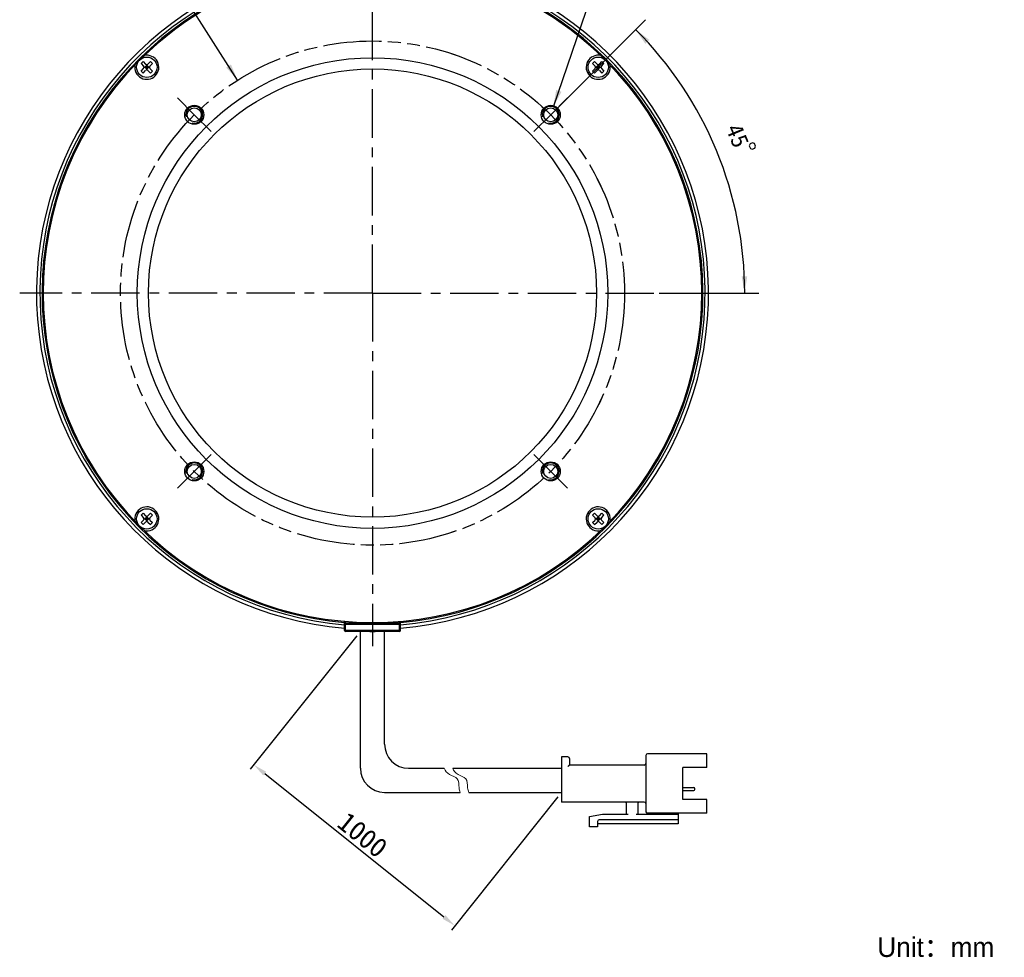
# Model space of a CAD drawing. Header units: millimetres. Extents: x 70 to 246, y 22 to 273.
# Tile 1 of 7: x 70 to 246, y 22 to 190. Entities that reach past the tile are written whole.
import ezdxf
from ezdxf.enums import TextEntityAlignment as Align

# ---------------------------------------------------------------- set-up
doc = ezdxf.new("R2010")
doc.units = ezdxf.units.MM
doc.header["$LTSCALE"] = 23.1
doc.header["$PDMODE"] = 3
doc.header["$PDSIZE"] = 8
doc.linetypes.add('CENTER', pattern=[0.6, 0.375, -0.075, 0.075, -0.075])
doc.linetypes.add('PHANTOM', pattern=[0.8, 0.45, -0.05, 0.1, -0.05, 0.1, -0.05])
doc.layers.get('0').update_dxf_attribs({"linetype": 'CONTINUOUS'})
doc.layers.get('Defpoints').update_dxf_attribs({"linetype": 'CONTINUOUS', "lineweight": 18})
for name, color, linetype in [('00_COMPONENTS', 7, 'CONTINUOUS'), ('03_ALL_AXES', 7, 'CONTINUOUS'), ('07_ALL_HOLES', 7, 'CONTINUOUS'), ('50_ALL_DETAILS', 7, 'CONTINUOUS'), ('51__DRAFT_DIMS', 7, 'CONTINUOUS')]:
    doc.layers.add(name, color=color, linetype=linetype)
for name, color, linetype, lineweight in [('标注', 3, 'CONTINUOUS', 25), ('粗实线', 7, 'CONTINUOUS', 30), ('细实线', 7, 'CONTINUOUS', 15)]:
    doc.layers.add(name, color=color, linetype=linetype, lineweight=lineweight)
doc.styles.get("Standard").update_dxf_attribs({"font": 'simfang.ttf'})
doc.dimstyles.new('CST Standard', dxfattribs={"dimtxt": 3.5, "dimasz": 2.5, "dimexe": 1, "dimexo": 1, "dimgap": 0.6, "dimtad": 1, "dimtoh": 1, "dimdsep": 46, "dimtxsty": 'STANDARD', "dimcen": -2.5, "dimdle": 5, "dimadec": 1, "dimazin": 2, "dimtfac": 1, "dimtofl": 0, "dimtmove": 0, "dimatfit": 0, "dimfxl": 1, "dimtolj": 1, "dimarcsym": 0})
doc.dimstyles.new('DIMSTYLE_3', dxfattribs={"dimtxt": 3, "dimasz": 3, "dimexe": 2.5, "dimexo": 0.5, "dimtad": 1, "dimdsep": 46, "dimtxsty": 'STANDARD', "dimblk": '_FILLED', "dimblk1": '_FILLED', "dimblk2": '_FILLED', "dimcen": 0.09, "dimclrt": 3, "dimazin": 2, "dimtp": 0.1, "dimtm": 0.1, "dimtfac": 1, "dimtofl": 0, "dimtmove": 0, "dimatfit": 1, "dimldrblk": '_FILLED', "dimfxl": 1, "dimtolj": 1, "dimarcsym": 0})
doc.dimstyles.new('DIMSTYLE_4', dxfattribs={"dimtxt": 3, "dimasz": 3, "dimexe": 2.5, "dimexo": 0.5, "dimtad": 1, "dimdsep": 46, "dimtxsty": 'STANDARD', "dimblk": '_FILLED', "dimblk1": '_FILLED', "dimblk2": '_FILLED', "dimcen": 0.09, "dimclrt": 3, "dimazin": 2, "dimtp": 0.3, "dimtm": 0.3, "dimtfac": 1, "dimtofl": 0, "dimtmove": 0, "dimatfit": 1, "dimldrblk": '_FILLED', "dimfxl": 1, "dimtolj": 1, "dimarcsym": 0})
doc.dimstyles.new('DIMSTYLE_5', dxfattribs={"dimtxt": 3, "dimasz": 3, "dimexe": 2.5, "dimexo": 0.5, "dimgap": 3, "dimtad": 1, "dimdec": 1, "dimdsep": 46, "dimtxsty": 'STANDARD', "dimblk": '_FILLED', "dimblk1": '_FILLED', "dimblk2": '_FILLED', "dimcen": 0.09, "dimclrt": 3, "dimazin": 2, "dimtp": 0.5, "dimtm": 0.5, "dimtfac": 1, "dimtdec": -1, "dimtofl": 0, "dimtmove": 0, "dimatfit": 3, "dimldrblk": '_FILLED', "dimfxl": 1, "dimtolj": 1, "dimarcsym": 0})

# ---------------------------------------------------------------- blocks, each defined once
blk = doc.blocks.new('_FILLED')
at = {"color": 0, "linetype": 'ByBlock'}
blk.add_solid([(0, 0), (-1, 0.167), (-1, -0.167)], dxfattribs=at)
blk = doc.blocks.new('*D5')
at = {"layer": '51__DRAFT_DIMS', "color": 4}
for p, q in [((165.19, 173.98), (173.06, 197.07)), ((173.06, 197.07), (176.56, 197.07)), ((176.56, 197.07), (188.37, 197.07))]:
    blk.add_line(p, q, dxfattribs=at)
at = {"layer": '51__DRAFT_DIMS', "color": 4, "xscale": 3, "yscale": 3, "zscale": 3, "rotation": 251.194002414}
blk.add_blockref('_FILLED', (165.19, 173.98), dxfattribs=at)
at = {"layer": '51__DRAFT_DIMS', "color": 3}
blk.add_text('4-M3', height=3, dxfattribs=at).set_placement((178.06, 197.82))
blk = doc.blocks.new('*D6')
at = {"layer": '51__DRAFT_DIMS', "color": 4}
for p, q in [((94.32, 196.02), (82.92, 196.02)), ((97.82, 196.02), (94.32, 196.02)), ((108.79, 178.74), (97.82, 196.02))]:
    blk.add_line(p, q, dxfattribs=at)
at = {"layer": '51__DRAFT_DIMS', "color": 4, "xscale": 3, "yscale": 3, "zscale": 3, "rotation": 302.3844579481}
blk.add_blockref('_FILLED', (108.79, 178.74), dxfattribs=at)
at = {"layer": '51__DRAFT_DIMS', "color": 3}
blk.add_text('90', height=3, dxfattribs=at).set_placement((92.82, 196.77), align=Align.RIGHT)
blk = doc.blocks.new('*D7')
at = {"layer": '51__DRAFT_DIMS', "color": 4}
for p, q in [((165.06, 172.91), (181.66, 189.51)), ((184.08, 140.74), (201.86, 140.74))]:
    blk.add_line(p, q, dxfattribs=at)
for start, end in [(22.5, 45), (0, 22.5)]:
    blk.add_arc((132.89, 140.74), 66.47, start, end, dxfattribs=at)
for points in [[(182.33, 185.92), (179.89, 187.74), (181.6, 185.23)], [(198.8, 143.72), (199.36, 140.74), (199.8, 143.75)]]:
    blk.add_solid(points, dxfattribs=at)
at = {"layer": '51__DRAFT_DIMS', "color": 3}
blk.add_text('45', height=3, rotation=-67.5, dxfattribs=at).set_placement((196.69, 168.25), align=Align.CENTER)
blk = doc.blocks.new('*D10')
at = {"layer": 'Defpoints', "color": 0}
for p in [(130.73, 80.34), (166.62, 51.62), (147.59, 27.82)]:
    blk.add_point(p, dxfattribs=at)
at = {"layer": '标注', "color": 0, "linetype": 'Continuous', "lineweight": -2, "ltscale": 3}
for p, q in [((130.1, 79.55), (111.07, 55.76)), ((166, 50.84), (146.97, 27.04))]:
    blk.add_line(p, q, dxfattribs=at)
at = {"layer": '标注', "color": 9, "linetype": 'Continuous', "lineweight": -2, "ltscale": 3}
blk.add_line((113.64, 54.98), (145.64, 29.38), dxfattribs=at)
at = {"layer": '标注', "color": 9}
for points in [[(113.9, 55.31), (113.38, 54.65), (111.69, 56.54)], [(145.38, 29.06), (145.9, 29.71), (147.59, 27.82)]]:
    blk.add_solid(points, dxfattribs=at)
at = {"layer": '标注', "color": 7, "insert": (131.12, 44.03), "char_height": 3.5, "attachment_point": 5, "rotation": 321.3402}
blk.add_mtext('\\A1;1000{}{{\\H0.7x;}{}}', dxfattribs=at)

msp = doc.modelspace()

# ---------------------------------------------------------------- linework, layer by layer
msp.add_line((132.4108, 80.3353), (133.3669, 80.3353))
at = {"layer": '00_COMPONENTS', "color": 7}
for p, q in [((91.912, 182.0657), (91.5585, 181.7121)), ((91.5585, 181.7121), (92.0181, 181.2525)), ((91.912, 182.0657), (92.3716, 181.6061)), ((92.5838, 181.3939), (92.2302, 181.0404)), ((92.407, 180.8636), (92.7605, 181.2172)), ((92.407, 181.2172), (92.7605, 180.8636)), ((92.5838, 180.5626), (92.5838, 181.5182)), ((92.5838, 181.3939), (92.9373, 181.0404)), ((92.7959, 181.6061), (93.2555, 182.0657)), ((93.1495, 181.2525), (93.6091, 181.7121)), ((93.2555, 182.0657), (93.6091, 181.7121)), ((172.5222, 182.0657), (172.1686, 181.7121)), ((172.1686, 181.7121), (172.6283, 181.2525)), ((172.5222, 182.0657), (172.9818, 181.6061)), ((173.1939, 181.3939), (172.8404, 181.0404)), ((173.0172, 180.8636), (173.3707, 181.2172)), ((173.0172, 181.2172), (173.3707, 180.8636)), ((173.1939, 180.5626), (173.1939, 181.5182)), ((173.1939, 181.3939), (173.5475, 181.0404)), ((173.4061, 181.6061), (173.8657, 182.0657)), ((173.7596, 181.2525), (174.2192, 181.7121)), ((173.8657, 182.0657), (174.2192, 181.7121)), ((91.5585, 180.3686), (92.0181, 180.8283)), ((91.5585, 180.3686), (91.912, 180.0151)), ((91.912, 180.0151), (92.3716, 180.4747)), ((92.1059, 181.0404), (93.0616, 181.0404)), ((92.2302, 181.0404), (92.5838, 180.6868)), ((92.9373, 181.0404), (92.5838, 180.6868)), ((92.7959, 180.4747), (93.2555, 180.0151)), ((93.1495, 180.8283), (93.6091, 180.3686)), ((93.6091, 180.3686), (93.2555, 180.0151)), ((172.1686, 180.3686), (172.6283, 180.8283)), ((172.1686, 180.3686), (172.5222, 180.0151)), ((172.5222, 180.0151), (172.9818, 180.4747)), ((172.7161, 181.0404), (173.6718, 181.0404)), ((172.8404, 181.0404), (173.1939, 180.6868)), ((173.5475, 181.0404), (173.1939, 180.6868)), ((173.4061, 180.4747), (173.8657, 180.0151)), ((173.7596, 180.8283), (174.2192, 180.3686)), ((174.2192, 180.3686), (173.8657, 180.0151)), ((91.912, 101.4555), (91.5585, 101.102)), ((91.5585, 101.102), (92.0181, 100.6423)), ((91.5585, 99.7585), (92.0181, 100.2181)), ((91.912, 101.4555), (92.3716, 100.9959)), ((92.1059, 100.4302), (93.0616, 100.4302)), ((92.5838, 100.7838), (92.2302, 100.4302)), ((92.2302, 100.4302), (92.5838, 100.0767)), ((92.407, 100.607), (92.7605, 100.2534)), ((92.407, 100.2534), (92.7605, 100.607)), ((92.5838, 99.9524), (92.5838, 100.908)), ((92.5838, 100.7838), (92.9373, 100.4302)), ((92.9373, 100.4302), (92.5838, 100.0767)), ((92.7959, 100.9959), (93.2555, 101.4555)), ((93.1495, 100.6423), (93.6091, 101.102)), ((93.1495, 100.2181), (93.6091, 99.7585)), ((93.2555, 101.4555), (93.6091, 101.102)), ((172.5222, 101.4555), (172.1686, 101.102)), ((172.1686, 101.102), (172.6283, 100.6423)), ((172.1686, 99.7585), (172.6283, 100.2181)), ((172.5222, 101.4555), (172.9818, 100.9959)), ((172.7161, 100.4302), (173.6718, 100.4302)), ((173.1939, 100.7838), (172.8404, 100.4302)), ((172.8404, 100.4302), (173.1939, 100.0767)), ((173.0172, 100.607), (173.3707, 100.2534)), ((173.0172, 100.2534), (173.3707, 100.607)), ((173.1939, 99.9524), (173.1939, 100.908)), ((173.1939, 100.7838), (173.5475, 100.4302)), ((173.5475, 100.4302), (173.1939, 100.0767)), ((173.4061, 100.9959), (173.8657, 101.4555)), ((173.7596, 100.6423), (174.2192, 101.102)), ((173.7596, 100.2181), (174.2192, 99.7585)), ((173.8657, 101.4555), (174.2192, 101.102)), ((91.5585, 99.7585), (91.912, 99.4049)), ((91.912, 99.4049), (92.3716, 99.8645)), ((92.7959, 99.8645), (93.2555, 99.4049)), ((93.6091, 99.7585), (93.2555, 99.4049)), ((172.1686, 99.7585), (172.5222, 99.4049)), ((172.5222, 99.4049), (172.9818, 99.8645)), ((173.4061, 99.8645), (173.8657, 99.4049)), ((174.2192, 99.7585), (173.8657, 99.4049)), ((127.8889, 80.5353), (127.8889, 82.1487)), ((137.6889, 81.8353), (128.0889, 81.8353)), ((137.8889, 80.5353), (137.8889, 82.1487)), ((137.6889, 80.3353), (128.0889, 80.3353))]:
    msp.add_line(p, q, dxfattribs=at)
at = {"layer": '00_COMPONENTS', "color": 4}
for p, q in [((127.8889, 81.6353), (137.8889, 81.6353)), ((128.0889, 80.3353), (128.0889, 82.1356)), ((137.6889, 80.3353), (137.6889, 82.1357)), ((137.8889, 80.5353), (127.8889, 80.5353))]:
    msp.add_line(p, q, dxfattribs=at)
at = {"layer": '00_COMPONENTS', "color": 7}
for centre, radius in [((92.5838, 181.0404), 1.825), ((173.1939, 181.0404), 1.825), ((132.8889, 140.7353), 42), ((132.8889, 140.7353), 40), ((101.069, 172.5551), 1.7), ((164.7087, 172.5551), 1.7), ((101.069, 172.5551), 1.25), ((164.7087, 172.5551), 1.25), ((101.069, 108.9155), 1.7), ((101.069, 108.9155), 1.25), ((164.7087, 108.9155), 1.7), ((164.7087, 108.9155), 1.25), ((92.5838, 100.4302), 1.825), ((173.1939, 100.4302), 1.825)]:
    msp.add_circle(centre, radius, dxfattribs=at)
for centre, radius, start, end in [((132.8891, 140.7375), 60.0003, 103.690617, 265.219732), ((132.8891, 140.7375), 59.9999, 274.779772, 76.309867), ((132.8891, 140.7375), 59.4, 103.831764, 265.171155), ((132.8889, 140.7353), 59, 104.303537, 265.138595), ((132.8889, 140.7353), 58.8, 104.153433, 134.628467), ((132.8891, 140.7375), 59.4, 274.82834, 76.168724), ((132.8889, 140.7353), 59, 274.861405, 75.696463), ((132.8889, 140.7353), 58.8, 45.238893, 75.846567), ((92.5838, 181.0404), 2.15, 168.739775, 101.260225), ((173.1939, 181.0404), 2.15, 78.739775, 11.260225), ((132.8889, 140.7353), 58.8, 135.371556, 224.761107), ((91.8059, 181.0404), 0.3, 315, 45), ((92.5838, 181.8182), 0.3, 225, 315), ((93.3616, 181.0404), 0.3, 135, 225), ((172.4161, 181.0404), 0.3, 315, 45), ((173.1939, 181.8182), 0.3, 225, 315), ((173.9718, 181.0404), 0.3, 135, 225), ((132.8889, 140.7353), 58.8, 315.371535, 44.761107), ((92.5838, 180.2626), 0.3, 45, 135), ((173.1939, 180.2626), 0.3, 45, 135), ((92.5838, 100.4302), 2.15, 258.739775, 191.260225), ((173.1939, 100.4302), 2.15, 348.739775, 281.260225), ((91.8059, 100.4302), 0.3, 315, 45), ((92.5838, 101.208), 0.3, 225, 315), ((93.3616, 100.4302), 0.3, 135, 225), ((172.4161, 100.4302), 0.3, 315, 45), ((173.1939, 101.208), 0.3, 225, 315), ((173.9718, 100.4302), 0.3, 135, 225), ((132.8889, 140.7353), 58.8, 225.238893, 314.628488), ((92.5838, 99.6524), 0.3, 45, 135), ((173.1939, 99.6524), 0.3, 45, 135), ((128.0889, 81.6353), 0.2, 90, 180), ((137.6889, 81.6353), 0.2, 0, 90), ((128.0889, 80.5353), 0.2, 180, 270), ((137.6889, 80.5353), 0.2, 270, 360)]:
    msp.add_arc(centre, radius, start, end, dxfattribs=at)
at = {"layer": '00_COMPONENTS', "color": 4}
for centre in [(101.069, 172.5551), (164.7087, 172.5551), (101.069, 108.9155), (164.7087, 108.9155)]:
    msp.add_arc(centre, 1.5, 255, 195, dxfattribs=at)
at = {"layer": '03_ALL_AXES', "color": 1, "linetype": 'CENTER'}
for q in [(132.8889, 203.7353), (69.8889, 140.7353), (132.8889, 77.7353), (195.8889, 140.7353)]:
    msp.add_line((132.8889, 140.7353), q, dxfattribs=at)
at = {"layer": '07_ALL_HOLES', "color": 1, "linetype": 'CENTER'}
for p, q in [((101.069, 172.5551), (98.0638, 175.5603)), ((164.7087, 172.5551), (167.7139, 175.5603)), ((101.069, 172.5551), (104.0743, 169.5499)), ((164.7087, 172.5551), (161.7035, 169.5499)), ((101.069, 108.9155), (104.0743, 111.9207)), ((164.7087, 108.9155), (161.7035, 111.9207)), ((101.069, 108.9155), (98.0638, 105.9103)), ((164.7087, 108.9155), (167.7139, 105.9103))]:
    msp.add_line(p, q, dxfattribs=at)
at = {"layer": '07_ALL_HOLES', "color": 1, "linetype": 'PHANTOM'}
msp.add_circle((132.8889, 140.7353), 45, dxfattribs=at)
at = {"layer": '50_ALL_DETAILS', "color": 4, "linetype": 'PHANTOM'}
msp.add_circle((132.8873, 140.7354), 45, dxfattribs=at)
at = {"layer": '51__DRAFT_DIMS', "color": 3}
msp.add_lwpolyline([(200.7686, 167.5498), (200.3067, 167.3584), (200.1714, 167.0318), (200.3627, 166.5699), (200.6894, 166.4346), (201.1513, 166.6259), (201.2866, 166.9525), (201.0953, 167.4145), (200.7686, 167.5498)], dxfattribs=at)
at = {"layer": '51__DRAFT_DIMS', "color": 4}
msp.add_arc((164.7087, 172.5551), 1.5, 45, 89.628951, dxfattribs=at)
at = {"layer": '粗实线', "ltscale": 3}
for p, q in [((130.7256, 55.9239), (130.7256, 80.3353)), ((135.0335, 60.2318), (135.0335, 80.3353)), ((139.3414, 55.9239), (145.6883, 55.9239)), ((147.2127, 55.9239), (166.6248, 55.9239)), ((135.0335, 51.616), (148.5373, 51.616)), ((150.0617, 51.616), (166.6248, 51.616))]:
    msp.add_line(p, q, dxfattribs=at)
at = {"layer": '粗实线'}
for p, q in [((181.7024, 58.2214), (181.7024, 48.1696)), ((192.6158, 58.5086), (181.9896, 58.5086)), ((192.6158, 56.0675), (192.6158, 58.5086)), ((166.6248, 57.9342), (166.6248, 49.8928)), ((167.7735, 57.9342), (166.6248, 57.9342)), ((168.0607, 57.647), (168.0607, 56.4982)), ((181.4152, 56.4982), (168.0607, 56.4982)), ((192.6158, 56.0675), (188.3079, 56.0675)), ((188.3079, 50.3236), (188.3079, 56.0675)), ((188.3079, 52.4784), (190.2895, 52.4784)), ((188.3079, 51.9749), (190.2895, 51.9749)), ((190.4331, 52.1185), (190.4331, 52.3348)), ((181.4152, 49.8928), (166.6248, 49.8928)), ((178.2561, 47.7388), (178.2561, 49.6056)), ((180.2664, 49.6056), (180.2664, 47.7388)), ((192.6158, 50.3236), (188.3079, 50.3236)), ((192.6158, 47.8824), (192.6158, 50.3236)), ((171.6506, 47.3081), (173.9482, 47.7388)), ((173.9482, 47.7388), (178.5433, 47.7388)), ((179.9793, 47.7388), (187.4463, 47.7388)), ((192.6158, 47.8824), (181.9896, 47.8824)), ((185.7231, 47.7388), (185.7231, 47.8824)), ((187.4463, 47.8824), (187.4463, 46.0157)), ((171.6506, 45.4413), (171.6506, 47.3081)), ((173.0866, 46.4465), (173.0866, 45.4413)), ((187.4463, 46.0157), (173.0866, 46.0157)), ((187.4463, 46.7337), (173.3738, 46.7337)), ((173.0866, 45.4413), (171.6506, 45.4413))]:
    msp.add_line(p, q, dxfattribs=at)
at = {"layer": '粗实线', "ltscale": 3}
for centre in [(139.3414, 60.2318), (135.0335, 55.9239)]:
    msp.add_arc(centre, 4.3079, 180, 270, dxfattribs=at)
at = {"layer": '粗实线'}
for centre, radius, start, end in [((181.9896, 58.2214), 0.2872, 90, 180), ((167.7735, 57.647), 0.2872, 0, 90), ((181.4152, 56.7854), 0.2872, 270, 0), ((190.2895, 52.3348), 0.1436, 0, 90), ((190.2895, 52.1185), 0.1436, 270, 0), ((177.9689, 49.6056), 0.2872, 0, 90), ((180.5536, 49.6056), 0.2872, 90, 180), ((181.4152, 49.6056), 0.2872, 0, 90), ((181.9896, 48.1696), 0.2872, 180, 270), ((173.3738, 46.4465), 0.2872, 90, 180)]:
    msp.add_arc(centre, radius, start, end, dxfattribs=at)
msp.add_open_spline([(168.0607, 56.4982), (168.0569, 56.4945), (168.0435, 56.481), (168.0166, 56.4541), (167.9777, 56.4153), (167.9312, 56.3687), (167.8802, 56.3177), (167.8271, 56.2646), (167.7913, 56.2289), (167.7735, 56.2111)], degree=3, knots=[0, 0, 0, 0, 132.44496021, 469.29186831, 937.59263349, 1489.92739949, 2093.19286428, 2719.61557646, 3341.62114333, 3341.62114333, 3341.62114333, 3341.62114333], dxfattribs=at)
at = {"layer": '细实线', "ltscale": 3}
for points, knots in [([(145.6883, 55.9239), (145.8611, 55.4467), (146.4448, 54.6825), (148.396, 54.2962), (148.2549, 52.6998), (148.451, 51.8739), (148.5373, 51.616)], [0, 0, 0, 0, 610.83119015, 1204.5829362, 1830.46368675, 2133.90260583, 2133.90260583, 2133.90260583, 2133.90260583]), ([(147.2127, 55.9239), (147.3855, 55.4467), (147.9692, 54.6825), (149.9204, 54.2962), (149.7794, 52.6998), (149.9755, 51.8739), (150.0617, 51.616)], [0, 0, 0, 0, 609.2601643, 1201.48481194, 1825.75582997, 2128.41432004, 2128.41432004, 2128.41432004, 2128.41432004])]:
    msp.add_open_spline(points, degree=3, knots=knots, dxfattribs=at)

# ---------------------------------------------------------------- texts
at = {"insert": (223.0232, 25.7435), "char_height": 3.5, "width": 66.074441, "attachment_point": 1}
msp.add_mtext('{\\fFZLanTingHei-R-GBK|b0|i0|c134|p2;Unit：mm}', dxfattribs=at)

# ---------------------------------------------------------------- dimensions: what is measured, and where the dimension line sits
at = {"layer": '51__DRAFT_DIMS', "color": 4}
for p1, p2, text, dimstyle, picture, middle in [((165.1922, 173.975), (164.2251, 171.1352), '4-M3\\P ', 'DIMSTYLE_3', '*D5', (182.4647, 199.3242)), ((108.7854, 178.7367), (156.9892, 102.7341), '%%c<>', 'DIMSTYLE_4', '*D6', (90.6183, 198.2735))]:
    dim = msp.add_diameter_dim_2p(p1=p1, p2=p2, text=text, dimstyle=dimstyle, override={"dimtih": 1, "dimtoh": 1, "dimpost": '<>'}, dxfattribs=at)
    dim.commit()
    dim.dimension.update_dxf_attribs({"geometry": picture, "text_midpoint": middle, "dimtype": 163})
dim = msp.add_angular_dim_2l(base=(194.303, 166.17388), line1=((182.91128, 140.7353), (183.57602, 140.7353)), line2=((164.23861, 172.08506), (164.70866, 172.55511)), dimstyle='DIMSTYLE_5', dxfattribs=at)
dim.commit()
dim.dimension.update_dxf_attribs({"geometry": '*D7', "text_midpoint": (193.93852, 167.03657), "dimtype": 162})
at = {"layer": '标注', "color": 9, "ltscale": 3}
dim = msp.add_linear_dim(base=(147.5899, 27.8224), p1=(130.7256, 80.3353), p2=(166.6248, 51.616), angle=321.340192, text='1000{}{{\\H0.7x;}{}}', dimstyle='CST Standard', override={"dimlfac": 2, "dimclrd": 9, "dimclrt": 7}, dxfattribs=at)
dim.commit()
dim.dimension.update_dxf_attribs({"geometry": '*D10', "text_midpoint": (131.1209, 44.0328)})

doc.saveas('drawing.dxf')
